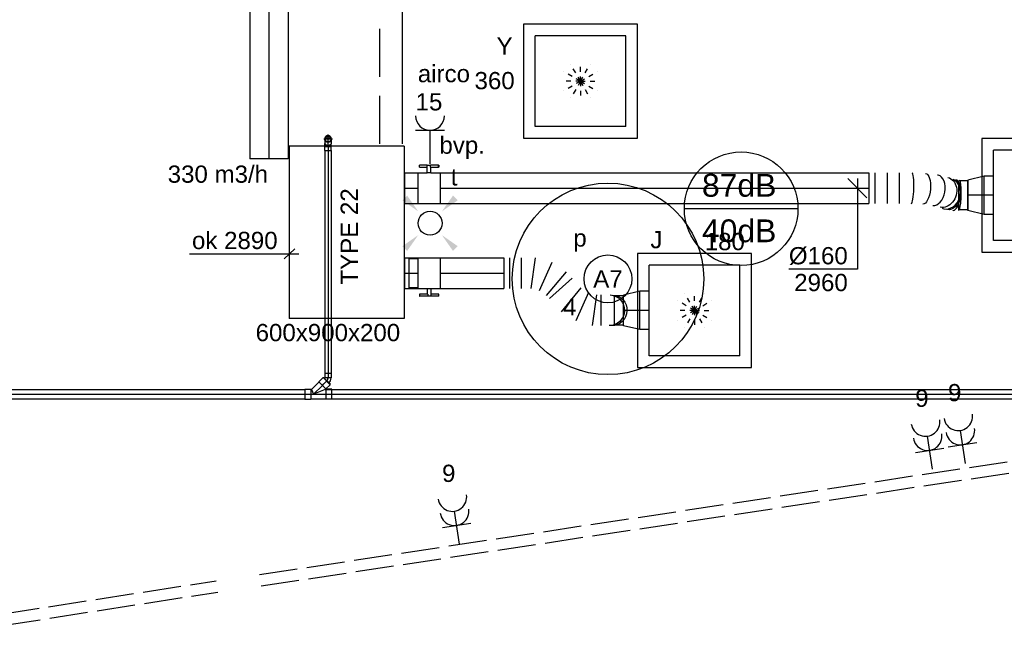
# Model space of a CAD drawing. Extents: x -257677 to 221252, y -185516 to 120782.
# Tile 112 of 171: x -34588 to -29445, y -55027 to -51786. Entities that reach past the tile are written whole.
import ezdxf
from ezdxf.enums import TextEntityAlignment as Align
from ezdxf.lldxf.tags import DXFTag

# ---------------------------------------------------------------- set-up
doc = ezdxf.new("R2010")
doc.units = 0
doc.header["$LTSCALE"] = 50
for name, pattern in [('2322140', [45, 40, -5]), ('2322203', [45, 5, -2, 5, -2, 5, -2, 5, -2, 5, -2, 5, -5]), ('AUSGEZOGEN', [0]), ('E_GOOT3', [5, 4, -1]), ('STREEPJES', [0.1, 0.05, -0.05])]:
    doc.linetypes.add(name, pattern=pattern)
doc.layers.get('0').update_dxf_attribs({"linetype": 'CONTINUOUS'})
for name, color, linetype in [('AIRCO', 3, 'CONTINUOUS'), ('brandmelddecibels', 3, 'CONTINUOUS'), ('EL6131--_WG', 2, 'CONTINUOUS'), ('EL6222--', 3, 'CONTINUOUS'), ('EL6311--', 3, 'CONTINUOUS'), ('WL524---_D', 153, 'CONTINUOUS'), ('WL524---_HARTLIJN', 8, 'CONTINUOUS'), ('WL5448--', 4, 'CONTINUOUS'), ('WL570---_RETOUR_RST', 2, 'CONTINUOUS'), ('WL570---_RETOUR_RST_HL', 1, 'CONTINUOUS'), ('WL570---_TOEVOER', 3, 'CONTINUOUS'), ('WL570---_TOEVOER_HL', 8, 'CONTINUOUS'), ('WL570---_TOEVOER_RST', 2, 'CONTINUOUS'), ('WL570---_TOEVOER_RST_HL', 1, 'CONTINUOUS'), ('WL5911--_D', 2, 'CONTINUOUS'), ('WM570---_RETOUR_RST_PR', 1, 'CONTINUOUS'), ('WM570---_TOEVOER', 1, 'CONTINUOUS'), ('WM570---_TOEVOER_PR', 1, 'CONTINUOUS'), ('WM570---_TOEVOER_RST_PR', 1, 'CONTINUOUS')]:
    doc.layers.add(name, color=color, linetype=linetype)
doc.styles.add('BURO-018', font='ARIAL.TTF', dxfattribs={"height": 63})
doc.styles.add('BURO-025', font='ARIAL.TTF', dxfattribs={"height": 125})
tags = doc.linetypes.add('CENTER2', pattern=[28.575000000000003, 19.05, -3.175, 3.175, -3.175]).pattern_tags.tags
tags[10:11] = [DXFTag(74, 4), DXFTag(75, 0), DXFTag(340, '0'), DXFTag(46, 1.0), DXFTag(50, 0.0), DXFTag(44, 0.0), DXFTag(45, 0.0)]
tags[8:9] = [DXFTag(74, 4), DXFTag(75, 0), DXFTag(340, '0'), DXFTag(46, 1.0), DXFTag(50, 0.0), DXFTag(44, 0.0), DXFTag(45, 0.0)]
tags[6:7] = [DXFTag(74, 4), DXFTag(75, 0), DXFTag(340, '0'), DXFTag(46, 1.0), DXFTag(50, 0.0), DXFTag(44, 0.0), DXFTag(45, 0.0)]
tags[4:5] = [DXFTag(74, 4), DXFTag(75, 0), DXFTag(340, '0'), DXFTag(46, 1.0), DXFTag(50, 0.0), DXFTag(44, 0.0), DXFTag(45, 0.0)]

# ---------------------------------------------------------------- blocks, each defined once
blk = doc.blocks.new('E00411')
at = {"color": 0, "linetype": 'Continuous'}
blk.add_circle((0, 0), 1.25, dxfattribs=at)
for points in [[(-2.891705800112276, 2.395768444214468), (-2.395768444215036, 2.891705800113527), (-1.237436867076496, 1.237436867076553)], [(2.395768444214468, 2.891705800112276), (2.891705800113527, 2.395768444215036), (1.237436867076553, 1.237436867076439)], [(-2.395768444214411, -2.891705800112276), (-2.89170580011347, -2.395768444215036), (-1.237436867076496, -1.237436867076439)], [(2.89170580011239, -2.395768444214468), (2.395768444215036, -2.891705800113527), (1.237436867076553, -1.237436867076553)]]:
    blk.add_solid(points, dxfattribs=at)
at = {"color": 0, "linetype": 'Continuous', "style": 'BURO-018'}
for tag, height, p in [('E_SLET1', 1.8, (-2.842e-13, 4.641705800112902)), ('E_GROEP', 1.799999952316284, (0, 0)), ('E_GKAST', 1.799999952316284, (0, 0))]:
    blk.add_attdef(tag, text='', height=height, dxfattribs=at).set_placement(p, align=Align.MIDDLE)
at = {"color": 0, "linetype": 'Continuous', "style": 'BURO-018', "flags": 1}
for tag in ['E_MATCODE', 'E_SGROEP']:
    blk.add_attdef(tag, text='', height=1.799999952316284, dxfattribs=at).set_placement((0, 0), align=Align.MIDDLE)
blk = doc.blocks.new('111304A')
at = {"color": 0, "linetype": 'Continuous'}
for p, q in [((0, 1), (0, 4.5)), ((-1.5, 3), (1.5, 3))]:
    blk.add_line(p, q, dxfattribs=at)
for centre in [(0, 6), (0, 4.5)]:
    blk.add_arc(centre, 1.5, 180, 0, dxfattribs=at)
at = {"color": 0, "linetype": 'Continuous', "style": 'BURO-018'}
for tag, p in [('E_GKAST', (0, 11.5)), ('E_GROEP', (0, 8.5)), ('E_SGROEP', (4.5, 8.5))]:
    blk.add_attdef(tag, text='', height=1.8, dxfattribs=at).set_placement(p, align=Align.MIDDLE)
at = {"color": 0, "linetype": 'Continuous', "style": 'BURO-018', "flags": 1}
for tag, height, p in [('E_VERMCODE', 1.8, (13, 8.5)), ('E_MATCODE', 1.799999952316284, (0, 0))]:
    blk.add_attdef(tag, text='', height=height, dxfattribs=at).set_placement(p, align=Align.MIDDLE)
blk = doc.blocks.new('111304')
at = {"color": 0, "linetype": 'Continuous'}
for p, q in [((-1.5, 4.5), (1.5, 4.5)), ((0, 1), (0, 4.5))]:
    blk.add_line(p, q, dxfattribs=at)
blk.add_arc((0, 6), 1.5, 180, 0, dxfattribs=at)
at = {"color": 0, "linetype": 'Continuous', "style": 'BURO-018'}
for tag, p in [('E_GKAST', (0, 11.5)), ('E_GROEP', (0, 8.5)), ('E_SGROEP', (4.5, 8.5))]:
    blk.add_attdef(tag, text='', height=1.8, dxfattribs=at).set_placement(p, align=Align.MIDDLE)
at = {"color": 0, "linetype": 'Continuous', "style": 'BURO-018', "flags": 1}
for tag, height, p in [('E_VERMCODE', 1.8, (13, 8.5)), ('E_MATCODE', 1.799999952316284, (0, 0))]:
    blk.add_attdef(tag, text='', height=height, dxfattribs=at).set_placement(p, align=Align.MIDDLE)
blk = doc.blocks.new('*U807')
at = {"color": 2, "ltscale": 10}
for p, q in [((449.9999999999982, 300, -2900), (-450.0000000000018, 300.0000000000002, -2900)), ((-450.0000000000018, -300, -2900), (-450.0000000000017, 300, -2900)), ((449.9999999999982, -300, -2900), (449.9999999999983, 300, -2900)), ((449.9999999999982, -300, -2900), (-450.0000000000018, -299.9999999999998, -2900))]:
    blk.add_line(p, q, dxfattribs=at)
at = {"layer": 'WL5911--_D', "color": 2, "style": 'BURO-025'}
blk.add_attdef('POSNR', text='', height=125, dxfattribs=at).set_placement((0, 0), align=Align.MIDDLE)
blk = doc.blocks.new('*U795')
at = {"color": 0, "ltscale": 10}
for p, q in [((297.5, 297.5, -2757.5), (-297.5, 297.5, -2757.5)), ((-297.5, 297.5, -2757.5), (-297.5, -297.5, -2757.5)), ((297.5, -297.5, -2757.5), (297.5, 297.5, -2757.5)), ((236.5, 236.5, -2757.5), (-236.5, 236.5, -2757.5)), ((-236.5, -236.5, -2757.5), (-236.5, 236.5, -2757.5)), ((236.5, -236.5, -2757.5), (236.5, 236.5, -2757.5)), ((236.5, -236.5, -2757.5), (-236.5, -236.5, -2757.5)), ((-297.5, -297.5, -2757.5), (297.5, -297.5, -2757.5))]:
    blk.add_line(p, q, dxfattribs=at)
at = {"color": 8, "linetype": 'STREEPJES', "ltscale": 10}
for q in [(-50, 86.60254037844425, -2757.5), (0, 100, -2757.5), (50, 86.60254037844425, -2757.5), (-100, 0, -2757.5), (-86.60254037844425, 50, -2757.5), (-86.60254037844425, -50, -2757.5), (-50, -86.60254037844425, -2757.5), (86.60254037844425, 50, -2757.5), (0, -100, -2757.5), (50, -86.60254037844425, -2757.5), (86.60254037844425, -50, -2757.5), (100, 0, -2757.5)]:
    blk.add_line((0, 0, -2757.5), q, dxfattribs=at)
at = {"layer": 'WL570---_TOEVOER_RST_HL', "linetype": 'CENTER2'}
blk.add_circle((0, 0, -2757.5), 0.075, dxfattribs=at)
at = {"layer": 'WL570---_TOEVOER_RST', "color": 1, "style": 'BURO-018'}
for tag in ['MC', 'Q']:
    blk.add_attdef(tag, text='', height=90, dxfattribs=at).set_placement((0, 0), align=Align.MIDDLE)
at = {"layer": 'WM570---_TOEVOER_RST_PR', "color": 1, "style": 'BURO-018'}
blk.add_attdef('POSNR', text='', height=90, dxfattribs=at).set_placement((0, 0), align=Align.MIDDLE)
blk = doc.blocks.new('*U796')
at = {"color": 0, "ltscale": 10}
for p, q in [((297.5, 297.5, -2757.5), (-297.5, 297.5, -2757.5)), ((-297.5, 297.5, -2757.5), (-297.5, -297.5, -2757.5)), ((297.5, -297.5, -2757.5), (297.5, 297.5, -2757.5)), ((236.5, 236.5, -2757.5), (-236.5, 236.5, -2757.5)), ((-236.5, -236.5, -2757.5), (-236.5, 236.5, -2757.5)), ((236.5, -236.5, -2757.5), (236.5, 236.5, -2757.5)), ((236.5, -236.5, -2757.5), (-236.5, -236.5, -2757.5)), ((-297.5, -297.5, -2757.5), (297.5, -297.5, -2757.5))]:
    blk.add_line(p, q, dxfattribs=at)
at = {"color": 8, "linetype": 'STREEPJES', "ltscale": 10}
for q in [(-50, 86.60254037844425, -2757.5), (0, 100, -2757.5), (50, 86.60254037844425, -2757.5), (-100, 0, -2757.5), (-86.60254037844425, 50, -2757.5), (-86.60254037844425, -50, -2757.5), (-50, -86.60254037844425, -2757.5), (86.60254037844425, 50, -2757.5), (0, -100, -2757.5), (50, -86.60254037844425, -2757.5), (86.60254037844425, -50, -2757.5), (100, 0, -2757.5)]:
    blk.add_line((0, 0, -2757.5), q, dxfattribs=at)
at = {"layer": 'WL570---_RETOUR_RST_HL', "linetype": 'CENTER2'}
blk.add_circle((0, 0, -2757.5), 0.075, dxfattribs=at)
at = {"layer": 'WL570---_RETOUR_RST', "color": 1, "style": 'BURO-018'}
for tag in ['MC', 'Q']:
    blk.add_attdef(tag, text='', height=90, dxfattribs=at).set_placement((0, 0), align=Align.MIDDLE)
at = {"layer": 'WM570---_RETOUR_RST_PR', "color": 1, "style": 'BURO-018'}
blk.add_attdef('POSNR', text='', height=90, dxfattribs=at).set_placement((0, 0), align=Align.MIDDLE)
blk = doc.blocks.new('*U846')
at = {"color": 0, "ltscale": 10}
for p, q in [((0, 100, -2945), (1492.480693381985, 99.99999999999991, -2945)), ((1492.480693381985, 100, -2945), (1492.480693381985, -100, -2945)), ((0, -100, -2945), (1492.480693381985, -100.0000000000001, -2945))]:
    blk.add_line(p, q, dxfattribs=at)
at = {"layer": 'WL570---_TOEVOER_HL', "linetype": 'CENTER2'}
blk.add_line((0, 0, -2945), (1492.480693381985, -9.138808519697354e-14, -2945), dxfattribs=at)
at = {"layer": 'WM570---_TOEVOER_PR', "color": 1, "style": 'BURO-018'}
blk.add_attdef('POSNR', text='', height=90, dxfattribs=at).set_placement((0, 0), align=Align.MIDDLE)
blk = doc.blocks.new('*U858')
at = {"color": 0, "ltscale": 10}
for p, q in [((0, 79.99999999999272, -2960), (69.8498899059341, 79.99999999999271, -2960)), ((0, -80.00000000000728, -2960), (1.959434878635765e-14, 79.99999999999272, -2960)), ((0, -80.00000000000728, -2960), (69.8498899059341, -80.00000000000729, -2960))]:
    blk.add_line(p, q, dxfattribs=at)
at = {"layer": 'WL570---_TOEVOER_HL', "linetype": 'CENTER2'}
blk.add_line((0, -7.275957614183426e-12, -2960), (69.8498899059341, -7.284511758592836e-12, -2960), dxfattribs=at)
at = {"layer": 'WM570---_TOEVOER_PR', "color": 1, "style": 'BURO-018'}
blk.add_attdef('POSNR', text='', height=90, dxfattribs=at).set_placement((0, 0), align=Align.MIDDLE)
blk = doc.blocks.new('*U881')
at = {"color": 0, "ltscale": 10}
for p, q in [((0, 80, -2960), (69.8498899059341, 80, -2960)), ((0, -80, -2960), (0, 80, -2960)), ((0, -80, -2960), (69.8498899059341, -80, -2960))]:
    blk.add_line(p, q, dxfattribs=at)
at = {"layer": 'WL570---_TOEVOER_HL', "linetype": 'CENTER2'}
blk.add_line((0, 0, -2960), (69.8498899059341, 0, -2960), dxfattribs=at)
at = {"layer": 'WM570---_TOEVOER_PR', "color": 1, "style": 'BURO-018'}
blk.add_attdef('POSNR', text='', height=90, dxfattribs=at).set_placement((0, 0), align=Align.MIDDLE)
blk = doc.blocks.new('*U882')
at = {"color": 2, "ltscale": 10}
for p, q in [((-9.54166666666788, 119.9999999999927, -2960), (-50.24662103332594, 119.9999999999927, -2960)), ((-50.24662103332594, 109.3333333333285, -2960), (-50.24662103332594, 119.9999999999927, -2960)), ((-50.24662103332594, 109.3333333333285, -2960), (-9.54166666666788, 109.3333333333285, -2960)), ((-9.54166666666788, 80, -2960), (-9.54166666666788, 120, -2960)), ((-9.54166666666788, 120, -2960), (7.515583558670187, 120, -2960)), ((7.515583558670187, 109.3333333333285, -2960), (7.515583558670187, 119.9999999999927, -2960)), ((48.9132876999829, 119.9999999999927, -2960), (7.515583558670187, 119.9999999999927, -2960)), ((7.515583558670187, 109.3333333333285, -2960), (48.9132876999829, 109.3333333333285, -2960)), ((9.54166666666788, 80, -2960), (9.54166666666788, 109.3333333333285, -2960)), ((48.9132876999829, 119.9999999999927, -2960), (50.24662103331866, 120, -2960)), ((48.9132876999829, 109.3333333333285, -2960), (48.9132876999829, 119.9999999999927, -2960)), ((50.24662103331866, 109.3333333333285, -2960), (48.9132876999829, 109.3333333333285, -2960)), ((50.24662103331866, 120, -2960), (50.24662103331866, 109.3333333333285, -2960)), ((-57.25, 80, -2960), (-9.54166666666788, 80, -2960)), ((-57.25, -80, -2960), (-57.25, 80, -2960)), ((9.54166666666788, 80, -2960), (57.25, 80, -2960)), ((57.25, 80, -2960), (57.25, -80, -2960)), ((-57.25, -80, -2960), (57.25, -80, -2960))]:
    blk.add_line(p, q, dxfattribs=at)
blk.add_spline([(9.492711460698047, 79.99417583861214, -2960), (9.34634818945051, 79.97693931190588, -2960), (9.104078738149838, 79.9489890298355, -2960), (8.768389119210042, 79.91145878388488, -2960), (8.342723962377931, 79.86587281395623, -2960), (7.831451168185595, 79.81408537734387, -2960), (7.239817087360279, 79.75820677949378, -2960), (6.573892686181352, 79.70051858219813, -2960), (5.840511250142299, 79.64338119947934, -2960), (5.047198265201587, 79.5891374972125, -2960), (4.202094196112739, 79.5400162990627, -2960), (3.31387095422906, 79.49803983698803, -2960), (2.39164291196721, 79.46493914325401, -2960), (1.444873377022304, 79.44208114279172, -2960), (0.4832774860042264, 79.430410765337, -2960), (-0.4832774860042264, 79.430410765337, -2960), (-1.444873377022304, 79.44208114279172, -2960), (-2.39164291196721, 79.46493914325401, -2960), (-3.31387095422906, 79.49803983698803, -2960), (-4.202094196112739, 79.5400162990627, -2960), (-5.047198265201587, 79.5891374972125, -2960), (-5.840511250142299, 79.64338119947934, -2960), (-6.573892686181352, 79.70051858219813, -2960), (-7.239817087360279, 79.75820677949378, -2960), (-7.831451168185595, 79.81408537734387, -2960), (-8.342723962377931, 79.86587281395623, -2960), (-8.768389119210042, 79.91145878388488, -2960), (-9.104078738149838, 79.9489890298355, -2960), (-9.34634818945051, 79.97693931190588, -2960), (-9.492711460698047, 79.99417583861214, -2960), (-9.54166666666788, 80, -2960)], degree=3, dxfattribs=at)
at = {"layer": 'WL570---_TOEVOER', "color": 1, "style": 'BURO-018'}
blk.add_attdef('I', text='', height=90, dxfattribs=at).set_placement((0, 0), align=Align.MIDDLE)
at = {"layer": 'WM570---_TOEVOER_PR', "color": 1, "style": 'BURO-018'}
blk.add_attdef('POSNR', text='', height=90, dxfattribs=at).set_placement((0, 0), align=Align.MIDDLE)
blk = doc.blocks.new('*U883')
at = {"color": 0, "ltscale": 10}
for p, q in [((-49.5, 100, -2780), (0, 100, -2780)), ((-49.5, 100, -2780), (-49.50000000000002, -100, -2780)), ((0, 100, -2780), (85.20000000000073, 79.99999999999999, -2780)), ((0, 100, -2780), (-2.449293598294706e-14, -100, -2780)), ((0, 100, -2780), (-2.449293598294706e-14, -100, -2780)), ((0, 100, -2780), (-2.449293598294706e-14, -100, -2780)), ((85.20000000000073, 80, -2780), (85.20000000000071, -80, -2780)), ((85.20000000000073, 80, -2780), (85.20000000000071, -80, -2780)), ((85.20000000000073, 76, -2780), (131.9000000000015, 76, -2780)), ((131.9000000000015, 76, -2780), (131.9000000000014, -76, -2780)), ((131.9000000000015, 76, -2780), (131.9000000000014, -76, -2780)), ((-49.5, -100, -2780), (0, -100, -2780)), ((0, -100, -2780), (85.20000000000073, -80.00000000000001, -2780)), ((85.20000000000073, -76, -2780), (131.9000000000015, -76, -2780))]:
    blk.add_line(p, q, dxfattribs=at)
at = {"layer": 'WL570---_TOEVOER_RST_HL', "linetype": 'CENTER2'}
for p, q in [((-49.5, 0, -2780), (0, -6.062001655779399e-15, -2780)), ((0, 0, -2780), (85.20000000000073, -1.043399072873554e-14, -2780))]:
    blk.add_line(p, q, dxfattribs=at)
blk.add_circle((85.20000000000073, 0, -2780), 0.075, dxfattribs=at)
at = {"layer": 'WM570---_TOEVOER_RST_PR', "color": 1, "style": 'BURO-018'}
blk.add_attdef('POSNR', text='', height=90, dxfattribs=at).set_placement((0, 0), align=Align.MIDDLE)
blk = doc.blocks.new('*U884')
at = {"color": 0, "ltscale": 10}
for p, q in [((0, 80, -2960), (2238.957746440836, 80, -2960)), ((2238.957746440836, 80, -2960), (2238.957746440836, -80, -2960)), ((0, -80, -2960), (2238.957746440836, -80, -2960))]:
    blk.add_line(p, q, dxfattribs=at)
at = {"layer": 'WL570---_TOEVOER_HL', "linetype": 'CENTER2'}
blk.add_line((0, 0, -2960), (2238.957746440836, 0, -2960), dxfattribs=at)
at = {"layer": 'WM570---_TOEVOER_PR', "color": 1, "style": 'BURO-018'}
blk.add_attdef('POSNR', text='', height=90, dxfattribs=at).set_placement((0, 0), align=Align.MIDDLE)
blk = doc.blocks.new('*U885')
at = {"color": 0, "ltscale": 10}
for p, q in [((0, 80, -2960), (0, -80, -2960)), ((31.70233542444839, 80, -2960), (31.70233542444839, -80, -2960)), ((95.10700627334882, 80, -2960), (95.10700627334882, -80, -2960)), ((158.5116771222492, 80, -2960), (158.5116771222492, -80, -2960)), ((226.6156775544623, 79.99732995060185, -2960), (226.5251163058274, 79.99999999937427, -2960)), ((362.6942939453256, 67.22511553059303, -2960), (359.5513537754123, 67.78714941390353, -2960)), ((517.0386207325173, 42.46582192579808, -2960), (517.0386207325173, -117.5341780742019, -2960)), ((439.4099623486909, -115.843349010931, -2960), (440.3127641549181, -115.92802909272, -2960))]:
    blk.add_line(p, q, dxfattribs=at)
for centre, major_axis, ratio, start_param, end_param in [((224.2117684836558, 0, -2960), (2.358648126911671, 79.99933248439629), 0.1385563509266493, 3.137507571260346, 6.279100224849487), ((347.037195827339, -11.26186973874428, -2960), (14.09249661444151, 78.80641188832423), 0.6387676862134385, 3.172815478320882, 6.251962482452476), ((411.8903009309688, -30.06419620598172, -2960), (-24.82595191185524, -76.15932702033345), 0.8217680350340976, 0.07344877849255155, 3.068143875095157), ((447.3353321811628, -36.20328314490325, -2960), (-7.474701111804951, -79.69021194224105), 0.4047066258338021, 0.01399688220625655, 3.127595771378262), ((411.8903009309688, -30.06419620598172, -2960), (-24.82595191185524, -76.15932702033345), 0.8217680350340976, 6.209736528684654, 6.356634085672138)]:
    blk.add_ellipse(centre, major_axis=major_axis, ratio=ratio, start_param=start_param, end_param=end_param, dxfattribs=at)
at = {"color": 0, "ltscale": 10, "extrusion": (0, 0, -1)}
for centre, major_axis, ratio, start_param, end_param in [((289.5320594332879, -3.8550727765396, -2960), (7.474701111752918, 79.69021194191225), 0.4047066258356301, 6.269188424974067, 9.410781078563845), ((392.2022041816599, -21.63756364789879, -2960), (24.8259519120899, 76.15932702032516), 0.821768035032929, 6.209736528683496, 9.351329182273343), ((427.4827123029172, -33.64621896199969, -2960), (-14.09249661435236, -78.80641188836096), 0.6387676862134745, 3.172815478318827, 6.314408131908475)]:
    blk.add_ellipse(centre, major_axis=major_axis, ratio=ratio, start_param=start_param, end_param=end_param, dxfattribs=at)
at = {"color": 0, "ltscale": 10, "extrusion": (0, 0, -0.9999999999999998)}
blk.add_ellipse((469.8859943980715, -37.53417807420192, -2960), major_axis=(-2.35864812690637, -79.99933248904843), ratio=0.1385563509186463, start_param=3.145677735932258, end_param=6.287270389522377, dxfattribs=at)
at = {"layer": 'WM570---_TOEVOER_PR', "color": 1, "style": 'BURO-018'}
blk.add_attdef('POSNR', text='', height=90, dxfattribs=at).set_placement((0, 0), align=Align.MIDDLE)
blk = doc.blocks.new('*U886')
at = {"layer": 'WM570---_TOEVOER', "color": 0, "ltscale": 10}
for p, q in [((49.96738563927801, -50), (-49.96738563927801, 50)), ((0, 50), (0, -422.7429935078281)), ((0, -422.7429935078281), (-357.5716234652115, -422.7429935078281))]:
    blk.add_line(p, q, dxfattribs=at)
at = {"layer": 'WM570---_TOEVOER', "color": 0, "style": 'BURO-018'}
for s, p in [('%%c160', (-357.5716234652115, -397.7429935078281)), ('2960', (-329.699863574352, -537.742993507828))]:
    blk.add_text(s, height=90, dxfattribs=at).set_placement(p)
blk = doc.blocks.new('*U1043')
at = {"color": 0, "ltscale": 10}
for p, q in [((-10.35533905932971, 25, -2750.000000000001), (27.40038777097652, 62.75572683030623, -2750.000000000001)), ((49.32069798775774, 86.4438040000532, -2750.000000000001), (27.40038777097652, 64.52349378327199, -2750.000000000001)), ((27.40038777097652, 64.52349378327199, -2750.000000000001), (27.40038777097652, 62.75572683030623, -2750.000000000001)), ((64.52349378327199, 27.40038777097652, -2750.000000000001), (27.40038777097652, 64.52349378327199, -2750.000000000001)), ((86.4438040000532, 49.32069798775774, -2750.000000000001), (49.32069798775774, 86.4438040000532, -2750.000000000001)), ((-45, 26.25, -2750.000000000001), (-14, 26.25, -2750.000000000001)), ((-45, 26.25, -2750.000000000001), (-45, -26.25, -2750.000000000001)), ((-14, 26.25, -2750.000000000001), (-12.75, 25, -2750.000000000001)), ((-14, 26.25, -2750.000000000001), (-14, -26.25, -2750.000000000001)), ((-12.75, 25, -2750.000000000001), (-10.35533905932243, 25, -2750.000000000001)), ((-10.35533905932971, 25, -2750.000000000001), (-5.093170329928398e-11, 1.236912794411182e-10, -2750.000000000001)), ((60.35533905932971, 25, -2750.000000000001), (2.983142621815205e-10, 1.236912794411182e-10, -2750.000000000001)), ((60.35533905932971, 25, -2750.000000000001), (62.75572683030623, 27.40038777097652, -2750.000000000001)), ((60.35533905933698, 25, -2750.000000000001), (63.75, 25, -2750.000000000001)), ((64.52349378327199, 27.40038777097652, -2750.000000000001), (62.75572683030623, 27.40038777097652, -2750.000000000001)), ((65, 26.25, -2750.000000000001), (63.75, 25, -2750.000000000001)), ((86.4438040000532, 49.32069798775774, -2750.000000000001), (64.52349378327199, 27.40038777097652, -2750.000000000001)), ((96, 26.25, -2750.000000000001), (65, 26.25, -2750.000000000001)), ((65, -26.25, -2750.000000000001), (65, 26.25, -2750.000000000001)), ((96, -26.25, -2750.000000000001), (96, 26.25, -2750.000000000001)), ((-45, -26.25, -2750.000000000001), (-14, -26.25, -2750.000000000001)), ((-14, -26.25, -2750.000000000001), (-12.75, -25, -2750.000000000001)), ((-12.75, -25, -2750.000000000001), (63.75, -25, -2750.000000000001)), ((65, -26.25, -2750.000000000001), (63.75, -25, -2750.000000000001)), ((96, -26.25, -2750.000000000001), (65, -26.25, -2750.000000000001))]:
    blk.add_line(p, q, dxfattribs=at)
at = {"layer": 'WL524---_HARTLIJN', "linetype": 'CENTER2'}
for p, q in [((-14, 0, -2750.000000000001), (65, 0, -2750.000000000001)), ((0, 0, -2750.000000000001), (45.96194077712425, 45.96194077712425, -2750.000000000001))]:
    blk.add_line(p, q, dxfattribs=at)
at = {"layer": 'WL524---_D', "color": 1, "style": 'BURO-018'}
blk.add_attdef('POSNR', text='', height=90, dxfattribs=at).set_placement((0, 0), align=Align.MIDDLE)
blk = doc.blocks.new('*U1044')
at = {"color": 0, "ltscale": 10}
for p, q in [((31.00000000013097, 25.00000000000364, -2750.000000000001), (34.10000000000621, 25.00000000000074, -2750.000000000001)), ((34.09999999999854, 25, -2750.000000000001), (34.09999999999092, -25.0000000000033, -2750.000000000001)), ((30.99999999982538, -25.00000000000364, -2750.000000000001), (34.09999999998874, -25.00000000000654, -2750.000000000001))]:
    blk.add_line(p, q, dxfattribs=at)
at = {"layer": 'WL524---_HARTLIJN', "linetype": 'CENTER2'}
blk.add_line((0, -3.637978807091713e-12, -2750.000000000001), (10.99999999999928, -1.814659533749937e-12, -2750.000000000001), dxfattribs=at)
at = {"layer": 'WL524---_D', "color": 1, "style": 'BURO-018'}
blk.add_attdef('POSNR', text='', height=90, dxfattribs=at).set_placement((0, 0), align=Align.MIDDLE)
blk = doc.blocks.new('*U1045')
at = {"color": 0, "ltscale": 10}
for p, q in [((0, 25, -2750.000000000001), (6155.270744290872, 25, -2750.000000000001)), ((0, -25, -2750.000000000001), (6155.270744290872, -25, -2750.000000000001))]:
    blk.add_line(p, q, dxfattribs=at)
at = {"layer": 'WL524---_HARTLIJN', "linetype": 'CENTER2'}
blk.add_line((0, 0, -2750.000000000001), (6186.270744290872, 0, -2750.000000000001), dxfattribs=at)
at = {"layer": 'WL524---_D', "color": 1, "style": 'BURO-018'}
blk.add_attdef('POSNR', text='', height=90, dxfattribs=at).set_placement((0, 0), align=Align.MIDDLE)
blk = doc.blocks.new('*U1046')
at = {"color": 0, "ltscale": 10}
for p, q in [((-9.000000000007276, 16.08284271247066, -2757.000000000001), (-4.808326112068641, 17.81909088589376, -2757.000000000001)), ((10.74802307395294, 34.50681092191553, -2757.000000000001), (-4.808326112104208, 18.95046173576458, -2757.000000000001)), ((-4.808326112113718, 18.95046173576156, -2757.000000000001), (-4.80832611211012, 17.81909088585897, -2757.000000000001)), ((18.95046173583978, -4.808326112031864, -2757.000000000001), (-4.808326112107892, 18.95046173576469, -2757.000000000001)), ((34.50681092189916, 10.74802307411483, -2757.000000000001), (10.74802307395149, 34.50681092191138, -2757.000000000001)), ((34.50681092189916, 10.74802307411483, -2757.000000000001), (18.95046173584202, -4.808326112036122, -2757.000000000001)), ((18.95046173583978, -4.808326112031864, -2757.000000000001), (17.81909088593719, -4.808326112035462, -2757.000000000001))]:
    blk.add_line(p, q, dxfattribs=at)
blk.add_arc((-9.199999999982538, 22.21076477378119, -2757.000000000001), 38.21076477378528, 270.2998947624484, 315.0000000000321, dxfattribs=at)
at = {"layer": 'WL524---_HARTLIJN', "linetype": 'CENTER2'}
blk.add_line((-30.99999999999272, -5.456968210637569e-12, -2757.000000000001), (-9.199999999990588, -5.774025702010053e-12, -2757.000000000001), dxfattribs=at)
blk.add_arc((-9.199999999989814, 22.21076477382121, -2757.000000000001), 22.21076477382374, 269.999999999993, 314.999999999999, dxfattribs=at)
at = {"layer": 'WL524---_D', "color": 1, "style": 'BURO-018'}
blk.add_attdef('POSNR', text='', height=90, dxfattribs=at).set_placement((0, 0), align=Align.MIDDLE)
blk = doc.blocks.new('*U1047')
at = {"color": 0, "ltscale": 10}
for p, q in [((-6.505382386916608, 15.99999999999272, -2778.991378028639), (-21.92031021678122, 15.99999999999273, -2778.991378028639)), ((-6.505382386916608, 15.99999999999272, -2778.991378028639), (-5.122499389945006, 15.99999999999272, -2778.991378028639)), ((-6.505382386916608, -16.00000000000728, -2778.991378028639), (-21.92031021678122, -16.00000000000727, -2778.991378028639)), ((-6.505382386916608, -16.00000000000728, -2778.991378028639), (-5.122499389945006, -16.00000000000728, -2778.991378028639))]:
    blk.add_line(p, q, dxfattribs=at)
blk.add_arc((0, -7.275957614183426e-12, -2778.991378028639), 16.8, 270.18, 270, dxfattribs=at)
at = {"layer": 'WL524---_HARTLIJN', "linetype": 'CENTER2'}
for p, q in [((-21.92031021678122, -7.275957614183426e-12, -2778.991378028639), (-6.505382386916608, -7.278789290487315e-12, -2778.991378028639)), ((-6.505382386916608, -7.275957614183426e-12, -2778.991378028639), (0, -7.27715263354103e-12, -2778.991378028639))]:
    blk.add_line(p, q, dxfattribs=at)
at = {"layer": 'WL524---_D', "color": 1, "style": 'BURO-018'}
blk.add_attdef('POSNR', text='', height=90, dxfattribs=at).set_placement((0, 0), align=Align.MIDDLE)
blk = doc.blocks.new('*U1048')
at = {"color": 0, "ltscale": 10}
for p, q in [((-32, 16.79999999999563, -2749.999999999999), (-10, 16.79999999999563, -2749.999999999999)), ((-32, 16.79999999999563, -2749.999999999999), (-32.00000000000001, -16.80000000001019, -2749.999999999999)), ((-10, 16.79999999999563, -2749.999999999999), (-9.19999999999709, 15.99999999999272, -2749.999999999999)), ((-10, 16.79999999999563, -2749.999999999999), (-10.00000000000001, -16.80000000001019, -2749.999999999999)), ((-9.19999999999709, 15.99999999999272, -2749.999999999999), (-6.275897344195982, 15.99999999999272, -2749.999999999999)), ((-6.275897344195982, 15.99999999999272, -2749.999999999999), (-0.6269647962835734, 15.99999999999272, -2749.999999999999)), ((-0.6269647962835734, 15.99999999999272, -2749.999999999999), (3.448913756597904, 15.99999999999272, -2749.999999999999)), ((22.62741699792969, 16.79999999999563, -2749.999999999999), (7.071067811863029, 16.79999999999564, -2749.999999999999)), ((-32, -16.80000000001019, -2749.999999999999), (-10, -16.80000000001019, -2749.999999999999)), ((-10, -16.80000000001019, -2749.999999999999), (-9.19999999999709, -16.00000000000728, -2749.999999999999)), ((-9.19999999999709, -16.00000000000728, -2749.999999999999), (-6.275897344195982, -16.00000000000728, -2749.999999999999)), ((-6.275897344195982, -16.00000000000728, -2749.999999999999), (-0.6269647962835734, -16.00000000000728, -2749.999999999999)), ((-0.6269647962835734, -16.00000000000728, -2749.999999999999), (3.448913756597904, -16.00000000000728, -2749.999999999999)), ((22.62741699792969, -16.80000000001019, -2749.999999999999), (7.071067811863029, -16.80000000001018, -2749.999999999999))]:
    blk.add_line(p, q, dxfattribs=at)
at = {"color": 0, "ltscale": 10, "extrusion": (-1.077753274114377e-33, 1.979800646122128e-49, -1)}
for centre, end_param in [((7.071067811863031, -7.275957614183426e-12, -2749.999999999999), 3.141592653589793), ((22.62741699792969, -7.275957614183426e-12, -2749.999999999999), 6.280043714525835)]:
    blk.add_ellipse(centre, major_axis=(-3.08610993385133e-15, -16.8), ratio=0.7071067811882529, start_param=0, end_param=end_param, dxfattribs=at)
at = {"layer": 'WL524---_HARTLIJN', "linetype": 'CENTER2'}
blk.add_line((-9.19999999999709, -7.275957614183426e-12, -2749.999999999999), (6.505382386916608, -7.278842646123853e-12, -2749.999999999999), dxfattribs=at)
at = {"layer": 'WL524---_D', "color": 1, "style": 'BURO-018'}
blk.add_attdef('POSNR', text='', height=90, dxfattribs=at).set_placement((0, 0), align=Align.MIDDLE)
blk = doc.blocks.new('*U1049')
at = {"color": 0, "ltscale": 10}
for p, q in [((22, 16, -2750), (1208.30413510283, 16.00000000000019, -2750)), ((22, -16, -2750), (1208.30413510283, -15.99999999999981, -2750))]:
    blk.add_line(p, q, dxfattribs=at)
at = {"layer": 'WL524---_HARTLIJN', "linetype": 'CENTER2'}
blk.add_line((0, 0, -2750), (1208.30413510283, 1.943101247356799e-13, -2750), dxfattribs=at)
at = {"layer": 'WL524---_D', "color": 1, "style": 'BURO-018'}
blk.add_attdef('POSNR', text='', height=90, dxfattribs=at).set_placement((0, 0), align=Align.MIDDLE)
blk = doc.blocks.new('*U1050')
at = {"color": 0, "ltscale": 10}
blk.add_circle((0, 0, -2788.991378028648), 16, dxfattribs=at)
at = {"layer": 'WL524---_HARTLIJN', "linetype": 'CENTER2'}
for p, q in [((-22.40000000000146, 0, -2788.991378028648), (22.40000000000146, 0, -2788.991378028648)), ((0, -22.40000000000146, -2788.991378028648), (0, 22.40000000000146, -2788.991378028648))]:
    blk.add_line(p, q, dxfattribs=at)
blk.add_circle((0, 0, -2788.991378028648), 0.075, dxfattribs=at)
at = {"layer": 'WL524---_D', "color": 1, "style": 'BURO-018'}
blk.add_attdef('POSNR', text='', height=90, dxfattribs=at).set_placement((0, 0), align=Align.MIDDLE)
blk = doc.blocks.new('*U1052')
at = {"color": 0, "ltscale": 10}
for p, q in [((0, 25, -2750.000000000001), (6041.329644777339, 25, -2750.000000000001)), ((0, -25, -2750.000000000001), (0, 25, -2750.000000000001)), ((0, -25, -2750.000000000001), (6041.329644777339, -25, -2750.000000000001))]:
    blk.add_line(p, q, dxfattribs=at)
at = {"layer": 'WL524---_HARTLIJN', "linetype": 'CENTER2'}
blk.add_line((0, 0, -2750.000000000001), (6071.329644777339, 0, -2750.000000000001), dxfattribs=at)
at = {"layer": 'WL524---_D', "color": 1, "style": 'BURO-018'}
blk.add_attdef('POSNR', text='', height=90, dxfattribs=at).set_placement((0, 0), align=Align.MIDDLE)
blk = doc.blocks.new('1115B3A')
at = {"color": 0, "linetype": 'Continuous'}
blk.add_circle((0, 0), 2.5, dxfattribs=at)
at = {"color": 0, "linetype": 'Continuous', "style": 'BURO-018'}
for tag, p in [('E_GKAST', (0, 8)), ('E_GROEP', (0, 5)), ('E_SGROEP', (4.5, 5)), ('E_ARMCODE', (0, 0)), ('E_SLET', (4.5, -1))]:
    blk.add_attdef(tag, text='', height=1.8, dxfattribs=at).set_placement(p, align=Align.MIDDLE)
blk = doc.blocks.new('*U1726')
at = {"color": 2, "ltscale": 10}
for p, q in [((-57.25, 76, -2960), (-103.9500000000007, 76, -2960)), ((-103.9500000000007, -76, -2960), (-103.9500000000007, 76, -2960)), ((-57.25, 80, -2960), (57.25, 80, -2960)), ((-57.25, -80, -2960), (-57.25, 80, -2960)), ((57.25, 80, -2960), (57.25, -80, -2960)), ((-57.25, -76, -2960), (-103.9500000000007, -76, -2960)), ((-57.25, -80, -2960), (-9.54166666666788, -80, -2960)), ((-9.54166666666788, -80, -2960), (-9.54166666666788, -109.3333333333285, -2960)), ((9.54166666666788, -80, -2960), (9.54166666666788, -120, -2960)), ((9.54166666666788, -80, -2960), (57.25, -80, -2960)), ((-50.24662103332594, -109.3333333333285, -2960), (-50.24662103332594, -120, -2960)), ((-48.91328769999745, -109.3333333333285, -2960), (-50.24662103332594, -109.3333333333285, -2960)), ((-50.24662103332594, -120, -2960), (-48.91328769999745, -120.0000000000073, -2960)), ((-7.515583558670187, -109.3333333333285, -2960), (-48.91328769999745, -109.3333333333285, -2960)), ((-48.91328769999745, -120.0000000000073, -2960), (-48.91328769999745, -109.3333333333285, -2960)), ((-7.515583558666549, -120.0000000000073, -2960), (-48.91328769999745, -120.0000000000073, -2960)), ((-7.515583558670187, -109.3333333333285, -2960), (-7.515583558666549, -120, -2960)), ((9.54166666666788, -120, -2960), (-7.515583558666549, -120, -2960)), ((50.24662103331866, -109.3333333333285, -2960), (9.54166666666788, -109.3333333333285, -2960)), ((50.24662103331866, -120.0000000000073, -2960), (9.54166666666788, -120.0000000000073, -2960)), ((50.24662103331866, -120.0000000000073, -2960), (50.24662103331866, -109.3333333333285, -2960))]:
    blk.add_line(p, q, dxfattribs=at)
blk.add_spline([(-9.492711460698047, -79.99417583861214, -2960), (-9.34634818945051, -79.97693931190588, -2960), (-9.104078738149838, -79.9489890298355, -2960), (-8.768389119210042, -79.91145878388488, -2960), (-8.342723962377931, -79.86587281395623, -2960), (-7.831451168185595, -79.81408537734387, -2960), (-7.239817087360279, -79.75820677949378, -2960), (-6.573892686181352, -79.70051858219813, -2960), (-5.840511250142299, -79.64338119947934, -2960), (-5.047198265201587, -79.5891374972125, -2960), (-4.202094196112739, -79.5400162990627, -2960), (-3.31387095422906, -79.49803983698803, -2960), (-2.39164291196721, -79.46493914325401, -2960), (-1.444873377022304, -79.44208114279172, -2960), (-0.4832774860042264, -79.430410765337, -2960), (0.4832774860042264, -79.430410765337, -2960), (1.444873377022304, -79.44208114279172, -2960), (2.39164291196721, -79.46493914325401, -2960), (3.31387095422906, -79.49803983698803, -2960), (4.202094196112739, -79.5400162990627, -2960), (5.047198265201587, -79.5891374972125, -2960), (5.840511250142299, -79.64338119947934, -2960), (6.573892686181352, -79.70051858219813, -2960), (7.239817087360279, -79.75820677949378, -2960), (7.831451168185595, -79.81408537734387, -2960), (8.342723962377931, -79.86587281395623, -2960), (8.768389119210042, -79.91145878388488, -2960), (9.104078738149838, -79.9489890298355, -2960), (9.34634818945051, -79.97693931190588, -2960), (9.492711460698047, -79.99417583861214, -2960), (9.54166666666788, -80, -2960)], degree=3, dxfattribs=at)
at = {"layer": 'WL570---_TOEVOER', "color": 1, "style": 'BURO-018'}
blk.add_attdef('I', text='', height=90, dxfattribs=at).set_placement((0, 0), align=Align.MIDDLE)
at = {"layer": 'WM570---_TOEVOER_PR', "color": 1, "style": 'BURO-018'}
blk.add_attdef('POSNR', text='', height=90, dxfattribs=at).set_placement((0, 0), align=Align.MIDDLE)
blk = doc.blocks.new('*U1727')
at = {"color": 0, "ltscale": 10}
for p, q in [((-49.5, 100, -2780), (0, 100, -2780)), ((-49.5, 100, -2780), (-49.50000000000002, -100, -2780)), ((0, 100, -2780), (85.20000000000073, 79.99999999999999, -2780)), ((0, 100, -2780), (-2.449293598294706e-14, -100, -2780)), ((0, 100, -2780), (-2.449293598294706e-14, -100, -2780)), ((0, 100, -2780), (-2.449293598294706e-14, -100, -2780)), ((85.20000000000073, 80, -2780), (85.20000000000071, -80, -2780)), ((85.20000000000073, 80, -2780), (85.20000000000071, -80, -2780)), ((85.20000000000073, 76, -2780), (131.9000000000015, 76, -2780)), ((131.9000000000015, 76, -2780), (131.9000000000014, -76, -2780)), ((131.9000000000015, 76, -2780), (131.9000000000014, -76, -2780)), ((-49.5, -100, -2780), (0, -100, -2780)), ((0, -100, -2780), (85.20000000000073, -80.00000000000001, -2780)), ((85.20000000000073, -76, -2780), (131.9000000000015, -76, -2780))]:
    blk.add_line(p, q, dxfattribs=at)
at = {"layer": 'WL570---_TOEVOER_RST_HL', "linetype": 'CENTER2'}
for p, q in [((-49.5, 0, -2780), (0, -6.062001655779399e-15, -2780)), ((0, 0, -2780), (85.20000000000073, -1.043399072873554e-14, -2780))]:
    blk.add_line(p, q, dxfattribs=at)
blk.add_circle((85.20000000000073, 0, -2780), 0.075, dxfattribs=at)
at = {"layer": 'WM570---_TOEVOER_RST_PR', "color": 1, "style": 'BURO-018'}
blk.add_attdef('POSNR', text='', height=90, dxfattribs=at).set_placement((0, 0), align=Align.MIDDLE)
blk = doc.blocks.new('*U1728')
at = {"color": 0, "ltscale": 10}
for p, q in [((0, 80, -2960), (332.8421079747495, 80, -2960)), ((332.8421079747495, 80, -2960), (332.8421079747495, -80, -2960)), ((0, -80, -2960), (332.8421079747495, -80, -2960))]:
    blk.add_line(p, q, dxfattribs=at)
at = {"layer": 'WL570---_TOEVOER_HL', "linetype": 'CENTER2'}
blk.add_line((0, 0, -2960), (332.8421079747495, 0, -2960), dxfattribs=at)
at = {"layer": 'WM570---_TOEVOER_PR', "color": 1, "style": 'BURO-018'}
blk.add_attdef('POSNR', text='', height=90, dxfattribs=at).set_placement((0, 0), align=Align.MIDDLE)
blk = doc.blocks.new('*U1729')
at = {"color": 0, "ltscale": 10}
for p, q in [((0, 80, -2960), (0, -80, -2960)), ((29.97494336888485, 80, -2960), (29.97494336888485, -80, -2960)), ((89.92483010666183, 80, -2960), (89.92483010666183, -80, -2960)), ((142.294206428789, -80, -2960), (164.6886393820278, 80, -2960)), ((250.8241041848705, 55.40626624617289, -2960), (185.3619388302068, -92.29686687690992, -2960)), ((223.3985491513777, -115.9455197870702, -2960), (326.8973248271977, 8.108960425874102, -2960)), ((356.9794934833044, -25.07395141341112, -2960), (238.4396334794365, -132.5369757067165, -2960)), ((300.3048362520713, -200.7789828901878, -2960), (403.8036119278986, -76.72450267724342, -2960)), ((441.8402222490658, -100.3731555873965, -2960), (376.3780568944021, -248.0762887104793, -2960)), ((462.5135216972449, -272.6700224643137, -2960), (484.9079546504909, -112.6700224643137, -2960)), ((507.3023876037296, -112.6700224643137, -2960), (507.3023876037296, -272.6700224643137, -2960))]:
    blk.add_line(p, q, dxfattribs=at)
at = {"color": 0, "ltscale": 10, "extrusion": (0, 0, -0.9999999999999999)}
for centre, end_param in [((552.4849809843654, -193.1680563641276, -2960), 3.141592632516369), ((565.3573653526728, -193.6341653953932, -2960), 3.141592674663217)]:
    blk.add_ellipse(centre, major_axis=(2.8949027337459, 79.94760495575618), ratio=0.9724782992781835, start_param=2.107342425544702e-08, end_param=end_param, dxfattribs=at)
at = {"layer": 'WM570---_TOEVOER_PR', "color": 1, "style": 'BURO-018'}
blk.add_attdef('POSNR', text='', height=90, dxfattribs=at).set_placement((0, 0), align=Align.MIDDLE)

msp = doc.modelspace()

# ---------------------------------------------------------------- linework, layer by layer
at = {"layer": 'brandmelddecibels'}
msp.add_line((-30522.74295833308, -52773.43773195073), (-31116.14803311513, -52773.43773195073), dxfattribs=at)
msp.add_circle((-30819.4454957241, -52773.43773195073), 296.7025373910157, dxfattribs=at)
at = {"layer": 'EL6131--_WG', "linetype": 'E_GOOT3'}
for p, q in [((-33335.71407054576, -54683.72901446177, 3000), (-28042.04368532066, -53884.85178940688, 3000)), ((-33326.71312531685, -54743.05003084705, 3000), (-28033.04274009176, -53944.17280579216, 3000)), ((-35178.22388266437, -54967.38673979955, 3000), (-33561.38684253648, -54715.75249310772, 3000)), ((-35171.57247578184, -55027.07386432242, 3000), (-33552.15990176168, -54775.03877789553, 3000))]:
    msp.add_line(p, q, dxfattribs=at)
at = {"layer": 'EL6311--'}
msp.add_circle((-31515.24792570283, -53139.85971748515), 500, dxfattribs=at)
at = {"layer": 'WL5448--', "linetype": '2322140'}
msp.add_line((-32588.2433799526, -52434.09517473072, 2800), (-32588.2433799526, -50084.90934826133, 2800), dxfattribs=at)
at = {"layer": 'WL5448--', "linetype": '2322203'}
msp.add_line((-32705.95565204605, -52434.07715769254, 2800), (-32705.95565204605, -50231.11955789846, 2800), dxfattribs=at)
at = {"layer": 'WL570---_TOEVOER', "color": 1}
for p, q in [((-33701.09897273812, -53008.47842930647, -2700), (-33129.49104964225, -53008.47842930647, -2700)), ((-33151.37256580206, -52982.57154518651, -2700), (-33205.57131321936, -53034.52336890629, -2700))]:
    msp.add_line(p, q, dxfattribs=at)

# ---------------------------------------------------------------- block references
at = {"layer": 'AIRCO', "rotation": 90}
msp.add_blockref('*U807', (-32879.42948983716, -52896.6299288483, 2960), dxfattribs=at)
at = {"layer": 'EL6222--'}
ref = msp.add_blockref('111304', (-32444.51320773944, -52588.89238120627), dxfattribs=dict(at, xscale=50, yscale=50, zscale=50))
ref.add_attrib('E_GROEP', '15', dxfattribs={"layer": '0', "color": 1, "linetype": 'Continuous', "height": 90, "style": 'BURO-018'}).set_placement((-32449.84707371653, -52215.90660628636), align=Align.MIDDLE)
ref = msp.add_blockref('111304A', (-29640.89524993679, -54154.02242762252), dxfattribs=dict(at, xscale=49.99999999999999, yscale=49.99999999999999, zscale=49.99999999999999, rotation=8.581983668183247))
ref.add_attrib('E_GROEP', '9', dxfattribs={"layer": '0', "color": 1, "linetype": 'Continuous', "height": 90, "style": 'BURO-018'}).set_placement((-29704.31563151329, -53733.78100272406), align=Align.MIDDLE)
ref = msp.add_blockref('111304A', (-29812.039718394, -54183.22220433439), dxfattribs=dict(at, xscale=49.99999999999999, yscale=49.99999999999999, zscale=49.99999999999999, rotation=8.581983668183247))
ref.add_attrib('E_GROEP', '9', dxfattribs={"layer": '0', "color": 1, "linetype": 'Continuous', "height": 90, "style": 'BURO-018'}).set_placement((-29875.4600999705, -53762.98077943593), align=Align.MIDDLE)
ref = msp.add_blockref('111304A', (-32283.20411056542, -54575.33359348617), dxfattribs=dict(at, xscale=49.99999999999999, yscale=49.99999999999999, zscale=49.99999999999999, rotation=8.581983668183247))
ref.add_attrib('E_GROEP', '9', dxfattribs={"layer": '0', "color": 1, "linetype": 'Continuous', "height": 90, "style": 'BURO-018'}).set_placement((-32346.62449214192, -54155.0921685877), align=Align.MIDDLE)
at = {"layer": 'EL6311--', "linetype": 'AUSGEZOGEN'}
ref = msp.add_blockref('E00411', (-32444.21085422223, -52849.40798050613), dxfattribs=dict(at, xscale=50, yscale=50, zscale=50))
ref.add_attrib('E_SLET1', 't', dxfattribs={"layer": '0', "color": 1, "linetype": 'Continuous', "height": 90, "style": 'BURO-018'}).set_placement((-32319.01102283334, -52607.54105880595), align=Align.MIDDLE)
at = {"layer": 'EL6311--'}
ref = msp.add_blockref('1115B3A', (-31515.24792570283, -53139.85971748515), dxfattribs=dict(at, xscale=50.00000000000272, yscale=50.00000000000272, zscale=50, rotation=171.1197738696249))
ref.add_attrib('E_ARMCODE', 'A7', dxfattribs={"layer": '0', "color": 1, "linetype": 'Continuous', "height": 90, "style": 'BURO-018'}).set_placement((-31515.24792570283, -53139.85971748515), align=Align.MIDDLE)
ref.add_attrib('E_SLET', 'p', dxfattribs={"layer": '0', "color": 1, "linetype": 'Continuous', "height": 90, "style": 'BURO-018'}).set_placement((-31661.1355884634, -52939.94276008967), align=Align.MIDDLE)
ref.add_attrib('E_GROEP', '4', dxfattribs={"layer": '0', "color": 1, "linetype": 'Continuous', "height": 90, "style": 'BURO-018'}).set_placement((-31715.1648830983, -53285.74738024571), align=Align.MIDDLE)
at = {"layer": 'WL524---_D'}
for name, p in [('*U1050', (-32977.05698547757, -52408.79014235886, 2788.991378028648)), ('*U1043', (-33052.71741106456, -53741.74608107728, 2750.000000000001)), ('*U1045', (-39252.98815535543, -53741.74608107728, 2750.000000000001)), ('*U1052', (-32987.71741106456, -53741.74608107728, 2750.000000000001))]:
    msp.add_blockref(name, p, dxfattribs=at)
for name, p, rotation in [('*U1047', (-32977.05698547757, -52408.79014235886, 2778.991378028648), 90), ('*U1048', (-32977.05698547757, -52437.78152038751, 2750), 90), ('*U1049', (-32977.05698547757, -52447.78152038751, 2750), 270), ('*U1046', (-32977.05698547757, -53666.08565549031, 2757.000000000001), 45.00000000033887), ('*U1044', (-33006.75547028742, -53695.78414030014, 2750.000000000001), 45.00000000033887)]:
    msp.add_blockref(name, p, dxfattribs=dict(at, rotation=rotation))
at = {"layer": 'WL570---_RETOUR_RST'}
ref = msp.add_blockref('*U796', (-31658.74348126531, -52107.93210657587, 2757.5), dxfattribs=at)
ref.add_attrib('Q', '360', dxfattribs={"color": 1, "height": 90, "style": 'BURO-018'}).set_placement((-32107.10679932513, -52104.44590528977), align=Align.MIDDLE)
ref.add_attrib('MC', 'Y', dxfattribs={"color": 1, "height": 90, "style": 'BURO-018'}).set_placement((-32054.95512572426, -51923.61752121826), align=Align.MIDDLE)
at = {"layer": 'WL570---_TOEVOER', "rotation": 270}
msp.add_blockref('*U846', (-33285.76464297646, -51021.07220366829, 2945), dxfattribs=at)
at = {"layer": 'WL570---_TOEVOER'}
for name, p in [('*U882', (-32449.04218255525, -52666.04462579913, 2960)), ('*U881', (-32576.14207246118, -52666.04462579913, 2960)), ('*U884', (-32391.79218255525, -52666.04462579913, 2960)), ('*U885', (-30152.83443611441, -52666.04462579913, 2960)), ('*U858', (-32576.14207246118, -53110.51579637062, 2960)), ('*U1726', (-32449.04218255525, -53110.51579637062, 2960)), ('*U1728', (-32391.79218255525, -53110.51579637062, 2960)), ('*U1729', (-32058.9500745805, -53110.51579637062, 2960))]:
    msp.add_blockref(name, p, dxfattribs=at)
at = {"layer": 'WL570---_TOEVOER_RST'}
ref = msp.add_blockref('*U795', (-29264.59581538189, -52703.57880387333, 2757.5), dxfattribs=at)
ref.add_attrib('Q', '180', dxfattribs={"color": 1, "height": 90, "style": 'BURO-018'}).set_placement((-28825.76838313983, -52858.48240705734), align=Align.MIDDLE)
ref.add_attrib('MC', 'J', dxfattribs={"color": 1, "height": 90, "style": 'BURO-018'}).set_placement((-28883.04416421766, -52519.1368402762), align=Align.MIDDLE)
at = {"layer": 'WL570---_TOEVOER_RST', "rotation": 180}
for name, p in [('*U883', (-29550.59581538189, -52703.57880387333, 2780)), ('*U1727', (-31348.82419053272, -53304.7463783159, 2780))]:
    msp.add_blockref(name, p, dxfattribs=at)
at = {"layer": 'WL570---_TOEVOER_RST'}
ref = msp.add_blockref('*U795', (-31062.82419053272, -53304.7463783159, 2757.5), dxfattribs=at)
ref.add_attrib('Q', '180', dxfattribs={"color": 1, "height": 90, "style": 'BURO-018'}).set_placement((-30904.92735957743, -52944.92135429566), align=Align.MIDDLE)
ref.add_attrib('MC', 'J', dxfattribs={"color": 1, "height": 90, "style": 'BURO-018'}).set_placement((-31262.02769240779, -52935.57778949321), align=Align.MIDDLE)
at = {"layer": 'WM570---_TOEVOER'}
msp.add_blockref('*U886', (-30212.61640612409, -52666.04462579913, 2960), dxfattribs=at)

# ---------------------------------------------------------------- texts
at = {"layer": 'AIRCO', "color": 1, "style": 'BURO-018'}
msp.add_text('TYPE 22', height=90, rotation=90, dxfattribs=at).set_placement((-32821.42056038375, -53169.8545093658, -2700))
at = {"layer": 'brandmelddecibels', "color": 2, "style": 'BURO-018'}
for s, p in [('87dB', (-30829.85181358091, -52710.73768175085)), ('40dB', (-30829.85181358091, -52948.36776891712))]:
    msp.add_text(s, height=119.07, dxfattribs=at).set_placement(p, align=Align.CENTER)
at = {"layer": 'EL6222--', "color": 1, "style": 'BURO-018'}
msp.add_text('airco', height=90, dxfattribs=at).set_placement((-32508.2380127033, -52113.09531557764))
at = {"layer": 'EL6222--', "color": 1, "insert": (-32395.31294053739, -52396.58135756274), "char_height": 90, "attachment_point": 1, "style": 'BURO-018'}
msp.add_mtext_dynamic_manual_height_columns('bvp.', width=259.5107799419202, gutter_width=450, heights=[0], dxfattribs=at)
at = {"layer": 'WL570---_TOEVOER', "color": 1, "style": 'BURO-018'}
for s, p in [('ok 2890', (-33687.7538375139, -52984.14266008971, -2700)), ('600x900x200', (-33355.27483620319, -53465.09757829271, -2700))]:
    msp.add_text(s, height=90, dxfattribs=at).set_placement(p)
at = {"layer": 'WM570---_TOEVOER', "style": 'BURO-018'}
msp.add_text('330 m3/h', height=90, dxfattribs=at).set_placement((-33814.57323331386, -52637.97037471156, -2700))

doc.saveas('drawing.dxf')
